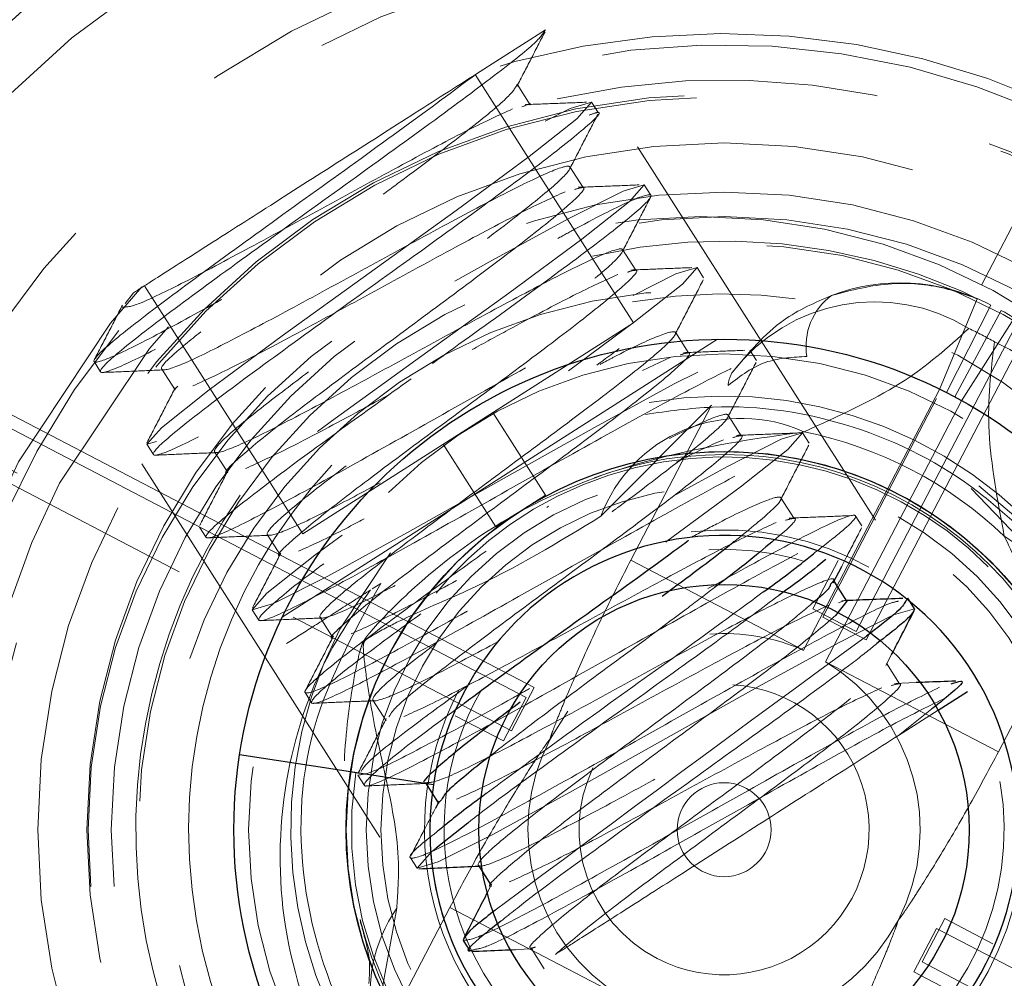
# Model space of a CAD drawing. Header units: millimetres. Extents: x 656 to 900, y 308 to 700.
# Tile 37 of 45: x 679.74 to 681.75, y 675 to 676.95. Entities that reach past the tile are written whole.
import ezdxf

# ---------------------------------------------------------------- set-up
doc = ezdxf.new("R2010")
doc.units = ezdxf.units.MM
doc.linetypes.add('HIDDEN', pattern=[1.905, 1.27, -0.635])
doc.styles.add('SLDTEXTSTYLE0', font='TXT', dxfattribs={"width": 0.75})
doc.dimstyles.new('SLDDIMSTYLE0', dxfattribs={"dimtxt": 3.5, "dimasz": 3.556, "dimexe": 0, "dimexo": 0.0625, "dimgap": 0.875, "dimtad": 1, "dimdec": 0, "dimlfac": 5, "dimrnd": 1e-09, "dimzin": 12, "dimdsep": 46, "dimtxsty": 'SLDTEXTSTYLE0', "dimblk1": 'CLOSED', "dimblk2": 'CLOSED', "dimsah": 1, "dimcen": 0.09, "dimadec": 0, "dimazin": 3, "dimtfac": 1, "dimtdec": 0, "dimtofl": 0, "dimtmove": 0, "dimatfit": 3, "dimldrblk": 'CLOSED', "dimfxl": 0, "dimfrac": 2, "dimtolj": 1, "dimtzin": 12, "dimarcsym": 0})

# ---------------------------------------------------------------- blocks, each defined once
blk = doc.blocks.new('_Closed')
at = {"color": 0, "linetype": 'ByBlock', "lineweight": -2}
for p, q in [((-1, 0.166667), (0, 0)), ((-1, 0.166667), (-1, -0.166667)), ((0, 0), (-1, -0.166667)), ((0, 0), (-1, 0))]:
    blk.add_line(p, q, dxfattribs=at)
blk = doc.blocks.new('_D_1')
at = {"color": 7, "linetype": 'Continuous', "lineweight": 0}
for p, q in [((682.1313, 700.298), (734.8174, 700.298)), ((733.8174, 700.298), (733.8174, 650.298)), ((682.1313, 650.298), (734.8174, 650.298))]:
    blk.add_line(p, q, dxfattribs=at)
at = {"color": 7, "linetype": 'Continuous', "lineweight": 18, "xscale": 3.556, "yscale": 3.556}
for p, rotation in [((733.8174, 700.298, -82.9609), 90.0000000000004), ((733.8174, 650.298, -82.9609), 270.0000000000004)]:
    blk.add_blockref('_Closed', p, dxfattribs=dict(at, rotation=rotation))
at = {"color": 7, "linetype": 'Continuous', "lineweight": 18, "char_height": 3.5, "attachment_point": 1, "rotation": 90, "style": 'SLDTEXTSTYLE0'}
for s, insert in [('250', (729.2521, 675.838)), ('%%c', (729.3056, 670.5595))]:
    blk.add_mtext(s, dxfattribs=dict(at, insert=insert))

msp = doc.modelspace()

# ---------------------------------------------------------------- linework, layer by layer
at = {"color": 7, "linetype": 'HIDDEN', "lineweight": 18}
for p, q in [((682.4924, 677.8661), (681.3799, 675.7316)), ((681.4686, 675.6854), (682.5811, 677.8199)), ((682.2914, 677.5359), (681.3596, 675.748)), ((681.4483, 675.7018), (682.3801, 677.4897)), ((680.6733, 676.8389), (680.814, 676.9287)), ((680.9935, 676.3315), (680.6707, 676.8373)), ((680.7833, 676.7757), (680.7564, 676.8178)), ((680.9216, 676.7602), (680.9082, 676.7812)), ((680.7912, 675.588), (678.6567, 676.7005)), ((681.4876, 675.929), (681.002, 676.69)), ((680.8909, 676.6071), (680.864, 676.6492)), ((678.6105, 676.6119), (680.745, 675.4994)), ((681.0292, 676.5916), (681.0158, 676.6126)), ((680.7748, 675.5677), (678.9869, 676.4996)), ((680.9985, 676.4385), (680.9716, 676.4806)), ((681.1368, 676.423), (681.1234, 676.444)), ((678.9407, 676.4109), (680.7286, 675.479)), ((679.9739, 676.3926), (679.957, 676.3708)), ((680.3191, 675.9011), (679.9964, 676.4069)), ((681.618, 676.1957), (681.6947, 676.3805)), ((681.6321, 676.1893), (681.7228, 676.3675)), ((681.7435, 676.3567), (681.6494, 676.1803)), ((681.7228, 676.3675), (681.7167, 676.3706)), ((681.7495, 676.3535), (681.7435, 676.3567)), ((681.6627, 676.1724), (681.7702, 676.3411)), ((680.3191, 675.9011), (680.9935, 676.3315)), ((681.1061, 676.2699), (681.0792, 676.312)), ((681.1654, 676.2979), (680.2772, 675.7312)), ((681.2444, 676.2544), (681.231, 676.2754)), ((679.8934, 676.2522), (679.9069, 676.2312)), ((681.0124, 676.2343), (681.0697, 676.2615)), ((680.0318, 676.2367), (680.0586, 676.1946)), ((681.3407, 675.6637), (681.618, 676.1957)), ((681.6627, 676.1724), (681.3854, 675.6404)), ((681.6494, 676.1803), (681.6627, 676.1724)), ((680.9273, 675.9371), (681.1529, 676.1634)), ((681.1529, 676.1634), (680.9882, 675.8474)), ((680.8145, 675.98), (680.7069, 676.1486)), ((681.2137, 676.1013), (681.1868, 676.1434)), ((681.352, 676.0858), (681.3386, 676.1069)), ((680.001, 676.0837), (680.0145, 676.0626)), ((680.6058, 676.0841), (680.7133, 675.9155)), ((680.1393, 676.0681), (680.1662, 676.026)), ((679.9908, 676.0438), (680.4764, 675.2829)), ((681.905, 675.7616), (681.6826, 675.9935)), ((680.7133, 675.9155), (680.8145, 675.98)), ((681.3213, 675.9327), (681.2944, 675.9748)), ((681.4596, 675.9172), (681.4462, 675.9383)), ((680.1086, 675.9151), (680.122, 675.894)), ((680.2469, 675.8995), (680.2738, 675.8574)), ((680.4984, 675.8627), (680.3946, 675.7066)), ((681.3407, 675.6637), (680.9882, 675.8474)), ((680.4609, 675.7891), (680.4782, 675.8001)), ((681.4029, 675.8048), (681.402, 675.8062)), ((681.738, 675.4566), (681.9026, 675.7726)), ((681.4283, 675.765), (681.4188, 675.7647)), ((681.5537, 675.7697), (681.5483, 675.7635)), ((681.5583, 675.7626), (681.5537, 675.7697)), ((680.2162, 675.7465), (680.2296, 675.7254)), ((680.3545, 675.7309), (680.3814, 675.6888)), ((681.3596, 675.748), (681.4483, 675.7018)), ((681.3799, 675.7316), (681.4686, 675.6854)), ((681.5088, 675.6328), (681.5203, 675.6551)), ((681.3854, 675.6404), (681.738, 675.4566)), ((681.5365, 675.5955), (681.5096, 675.6377)), ((681.5703, 675.5978), (681.5264, 675.5961)), ((680.3238, 675.5779), (680.3372, 675.5568)), ((680.745, 675.4994), (680.7912, 675.588)), ((680.4621, 675.5623), (680.489, 675.5202)), ((680.7286, 675.479), (680.7748, 675.5677)), ((680.8238, 675.4829), (680.8599, 675.5398)), ((681.6023, 675.5441), (681.5341, 675.4902)), ((681.5341, 675.4902), (681.6151, 675.5419)), ((680.4166, 675.4159), (680.1903, 675.4509)), ((680.4166, 675.4159), (680.4275, 675.4142)), ((680.4166, 675.4159), (680.5856, 675.3898)), ((680.4314, 675.4093), (680.4448, 675.3882)), ((680.5957, 675.3531), (680.5966, 675.3516)), ((680.539, 675.2407), (680.5524, 675.2196)), ((680.6782, 675.2237), (680.6812, 675.2238)), ((680.7047, 675.1873), (680.6961, 675.1706)), ((680.7032, 675.1845), (680.7042, 675.183)), ((680.6192, 675.1394), (680.4545, 674.8234)), ((680.4545, 674.8234), (680.5108, 675.138)), ((680.6192, 675.1394), (680.9717, 674.9557)), ((681.6285, 675.117), (681.5823, 675.0283)), ((683.4164, 674.1852), (681.6285, 675.117)), ((681.6121, 675.0967), (681.5659, 675.008)), ((683.7466, 673.9842), (681.6121, 675.0967)), ((680.7532, 675.0537), (680.7888, 675.0552)), ((680.7849, 675.0565), (680.8118, 675.0144)), ((681.5823, 675.0283), (683.3702, 674.0965)), ((681.5659, 675.008), (683.7004, 673.8955))]:
    msp.add_line(p, q, dxfattribs=at)
at = {"color": 7, "linetype": 'Continuous', "lineweight": 25}
for p, q in [((681.4012, 675.8014), (681.4185, 675.8349)), ((681.4289, 675.7641), (681.4029, 675.8048)), ((681.4288, 675.7641), (681.406, 675.7347)), ((681.5672, 675.7486), (681.5583, 675.7626)), ((681.6151, 675.5419), (681.6748, 675.58)), ((680.4166, 675.4159), (680.1903, 675.4509)), ((680.5697, 675.3937), (680.5957, 675.3531)), ((680.5971, 675.3559), (680.5898, 675.3418)), ((680.6556, 675.3115), (680.5911, 675.2604)), ((680.6773, 675.2251), (680.7032, 675.1845)), ((680.6466, 675.0721), (680.66, 675.051))]:
    msp.add_line(p, q, dxfattribs=at)
at = {"color": 8, "linetype": 'Continuous', "lineweight": 25}
msp.add_line((680.5856, 675.3898), (680.4166, 675.4159), dxfattribs=at)
at = {"color": 7, "linetype": 'HIDDEN', "lineweight": 18, "flags": 128}
for points in [[(680.8134, 676.7424), (680.8649, 676.7684), (680.9082, 676.7812), (680.8783, 676.7474), (680.7809, 676.6703), (680.7809, 676.6703), (680.6318, 676.5603), (680.4546, 676.4324), (680.2774, 676.3046), (680.1283, 676.1945), (680.0309, 676.1175), (680.001, 676.0837), (680.0443, 676.0965), (680.1552, 676.1524), (680.3178, 676.2413), (680.3688, 676.2699)], [(680.6297, 676.4161), (680.699, 676.455), (680.8616, 676.5439), (680.9725, 676.5998), (681.0158, 676.6126), (680.9859, 676.5788), (680.8885, 676.5018), (680.8885, 676.5018), (680.7393, 676.3917), (680.5622, 676.2638), (680.385, 676.136), (680.2359, 676.0259), (680.1384, 675.9489), (680.1086, 675.9151), (680.1519, 675.9279), (680.2628, 675.9838), (680.3133, 676.0114)], [(680.9929, 676.3872), (681.0801, 676.4312), (681.1234, 676.444), (681.0935, 676.4102), (680.9961, 676.3332), (680.9961, 676.3332), (680.861, 676.2335)], [(679.991, 676.4044), (679.9267, 676.331), (679.7392, 676.0482)], [(680.0452, 676.3234), (680.0068, 676.2792), (679.8233, 676.0044)], [(680.3994, 675.8986), (680.3435, 675.8574), (680.246, 675.7803), (680.2162, 675.7465), (680.2595, 675.7593), (680.3704, 675.8152), (680.533, 675.9042), (680.7236, 676.011), (680.9142, 676.1178), (681.0768, 676.2067), (681.1877, 676.2626), (681.231, 676.2754), (681.2011, 676.2416), (681.1037, 676.1646), (681.1037, 676.1646), (680.9545, 676.0545), (680.817, 675.9552)], [(681.0182, 676.1447), (681.0182, 676.1447)], [(681.0182, 676.1447), (681.0182, 676.1447)], [(681.0182, 676.1447), (681.0182, 676.1447)], [(681.0182, 676.1447), (681.0182, 676.1447)], [(681.0182, 676.1447), (681.0182, 676.1447)], [(681.0182, 676.1447), (681.0182, 676.1447)], [(681.0182, 676.1447), (681.0182, 676.1447)], [(681.0182, 676.1447), (681.0182, 676.1447)], [(681.0182, 676.1447), (681.0182, 676.1447)], [(681.0744, 675.978), (681.1844, 676.0381), (681.2953, 676.0941), (681.3386, 676.1069), (681.3087, 676.073), (681.2113, 675.996), (681.2113, 675.996), (681.0621, 675.886), (681.0595, 675.8841)], [(681.6979, 675.9993), (681.7835, 675.9269), (681.8125, 675.8976)], [(680.4782, 675.8001), (680.4782, 675.8001)], [(680.4782, 675.8001), (680.4782, 675.8001)], [(680.4782, 675.8001), (680.4782, 675.8001)], [(680.4782, 675.8001), (680.4782, 675.8001)], [(680.4782, 675.8001), (680.4782, 675.8001)], [(680.4782, 675.8001), (680.4782, 675.8001)], [(680.4782, 675.8001), (680.4782, 675.8001)], [(680.4782, 675.8001), (680.4782, 675.8001)], [(680.4782, 675.8001), (680.4782, 675.8001)], [(680.5911, 675.2604), (680.5823, 675.2535), (680.5524, 675.2196), (680.5957, 675.2324), (680.7066, 675.2884), (680.8692, 675.3773), (681.0598, 675.4841), (681.2504, 675.5909), (681.413, 675.6799), (681.5239, 675.7358), (681.5672, 675.7486), (681.5672, 675.7486)]]:
    msp.add_lwpolyline(points, dxfattribs=at)
at = {"color": 7, "linetype": 'Continuous', "lineweight": 25}
for centre, radius in [((681.1313, 675.298), 25), ((681.1786, 675.298), 5.5), ((681.1786, 675.298), 5.2), ((681.1786, 675.298), 1), ((681.1786, 675.298), 0.771), ((681.1786, 675.298), 0.5)]:
    msp.add_circle(centre, radius, dxfattribs=at)
at = {"color": 7, "linetype": 'HIDDEN', "lineweight": 18}
for centre, radius in [((681.1313, 675.298), 24.6), ((681.1313, 675.298), 10.5), ((681.1313, 675.298), 9.5084), ((681.1786, 675.298), 6.5782), ((681.1786, 675.298), 6.5), ((681.1786, 675.298), 6.4782), ((681.1786, 675.298), 6.4016), ((681.1786, 675.298), 4), ((681.1786, 675.298), 3.9), ((681.1786, 675.298), 3.7115), ((681.1786, 675.298), 3.6131), ((681.1786, 675.298), 3.4), ((681.1313, 675.298), 2.8), ((681.1313, 675.298), 2.7552), ((681.1786, 675.298), 2.7011), ((681.1786, 675.298), 2.7), ((681.1786, 675.298), 2.2441), ((681.1786, 675.298), 2.2006), ((681.1786, 675.298), 2.0919), ((681.1786, 675.298), 1.8516), ((681.1786, 675.298), 1.7984), ((681.1786, 675.298), 1.5), ((681.1786, 675.298), 1.4946), ((681.1786, 675.298), 1.4), ((681.1786, 675.298), 1.3), ((681.1313, 675.298), 1.25), ((681.1786, 675.298), 1.25), ((681.1786, 675.298), 1.25), ((681.1786, 675.298), 1.1946), ((681.1313, 675.298), 1.1), ((681.1786, 675.298), 0.97), ((681.1786, 675.298), 0.771), ((681.1786, 675.298), 0.771), ((681.1786, 675.298), 0.771), ((681.1786, 675.298), 0.73), ((681.1786, 675.298), 0.7), ((681.1786, 675.298), 0.0958)]:
    msp.add_circle(centre, radius, dxfattribs=at)
for centre, radius, start, end in [((681.1786, 675.298), 1.6231, 152.4718, 110.3864), ((681.1786, 675.298), 1.6, 140.5065, 112.7222), ((681.1786, 675.298), 1.5283, 152.4718, 102.8828), ((681.1786, 675.298), 1.2, 242.4718, 102.9256), ((681.5382, 676.0146), 0.3982, 63.3734, 110.6383), ((681.1786, 675.298), 1.0922, 242.4718, 99.8446), ((681.4862, 676.0076), 0.3665, 58.4696, 142.4537), ((681.4741, 676.284), 0.1284, 126.4294, 189.5021), ((681.56, 676.0033), 0.3982, 14.3053, 61.5702), ((681.1786, 675.298), 1.1374, 60.9808, 63.9628), ((681.584, 675.9566), 0.3665, 342.4899, 66.474), ((681.2442, 676.2005), 0.0574, 147.9963, 176.8269), ((681.1786, 675.298), 0.884, 27.8705, 99.9613), ((681.2149, 675.8295), 0.3071, 65.6419, 159.4902), ((681.1786, 675.298), 0.8274, 46.3046, 78.639), ((681.1786, 675.298), 0.76, 261.2058, 171.2058), ((681.1786, 675.298), 0.7712, 242.4718, 96.9242), ((681.1786, 675.298), 0.7648, 15.1124, 110.8418), ((681.1786, 675.298), 1.0922, 137.1232, 242.4718), ((681.1786, 675.298), 1.2, 145.3607, 242.4718), ((681.1786, 675.298), 0.6112, 242.4718, 96.3381), ((681.5934, 675.6322), 0.3071, 325.4533, 59.3017), ((681.1786, 675.298), 0.5712, 242.4718, 93.1085), ((681.1786, 675.298), 0.8726, 242.4718, 31.3957), ((681.1786, 675.298), 0.7712, 144.525, 193.9354), ((681.1786, 675.298), 0.884, 152.4718, 19.6652), ((734.7464, 602.6627), 90.3982, 126.11176, 126.708091), ((681.1786, 675.298), 0.4, 66.0843, 94.1819), ((681.1786, 675.298), 0.4, 332.4718, 58.8592), ((681.1786, 675.298), 0.2958, 242.4718, 86.5163), ((681.1786, 675.298), 0.6112, 152.3643, 242.4718), ((681.1786, 675.298), 0.5712, 150.2342, 242.4718), ((681.1786, 675.298), 0.4, 152.4718, 238.8592), ((681.1786, 675.298), 0.76, 171.2058, 261.2058), ((681.1786, 675.298), 0.2958, 154.8348, 242.4718), ((681.1786, 675.298), 0.6, 171.2058, 261.2058), ((680.7637, 674.9638), 0.3071, 145.4533, 239.3017), ((681.1786, 675.298), 0.7648, 193.862, 242.4718), ((681.1786, 675.298), 0.4, 246.0843, 332.4718), ((681.1786, 675.298), 0.7712, 197.9454, 242.4718)]:
    msp.add_arc(centre, radius, start, end, dxfattribs=at)
at = {"color": 7, "linetype": 'Continuous', "lineweight": 25}
for centre, radius, start, end in [((681.1786, 675.298), 0.6, 261.2058, 171.2058), ((680.143, 677.3581), 1.9303, 305.2947, 309.1139), ((681.1786, 675.298), 0.6, 171.2058, 261.2058)]:
    msp.add_arc(centre, radius, start, end, dxfattribs=at)
at = {"color": 7, "linetype": 'HIDDEN', "lineweight": 18}
for points, knots in [([(681.9022, 672.8007), (681.7216, 672.7603), (681.361, 672.6796), (680.744, 672.7093), (680.0941, 672.8967), (679.4715, 673.2918), (678.983, 673.8423), (678.6658, 674.5071), (678.545, 675.2336), (678.6301, 675.9648), (678.9144, 676.6447), (679.3753, 677.2184), (679.978, 677.6429), (680.6735, 677.8835), (681.4092, 677.9219), (682.1286, 677.7571), (682.7627, 677.3924), (683.1926, 677.0049), (683.3386, 676.7186), (683.3738, 676.6496)], [0, 0, 0, 0, 0.048032, 0.095889, 0.159205, 0.222183, 0.2854, 0.348484, 0.411567, 0.474784, 0.537762, 0.601078, 0.663989, 0.72736, 0.790242, 0.853624, 0.916516, 0.979865, 1, 1, 1, 1]), ([(680.7238, 673.0687), (680.4762, 673.1341), (679.9813, 673.2648), (679.3679, 673.7585), (678.9371, 674.4162), (678.7443, 675.1932), (678.8044, 675.8648), (678.9835, 676.3705), (679.2461, 676.8459), (679.6274, 677.2501), (680.0908, 677.5419), (680.474, 677.7037), (680.8809, 677.7984), (681.3007, 677.8254), (681.7198, 677.7811), (682.1284, 677.6684), (682.5133, 677.4871), (682.8663, 677.2441), (683.1725, 676.9432), (683.4708, 676.5445), (683.5996, 676.2161), (683.6758, 676.0216)], [0, 0, 0, 0, 0.07364, 0.147237, 0.222442, 0.298513, 0.375209, 0.414413, 0.453622, 0.53232, 0.572195, 0.612072, 0.6525, 0.692931, 0.733617, 0.774303, 0.815435, 0.85657, 0.898111, 0.939654, 1, 1, 1, 1]), ([(680.7238, 673.0687), (680.5599, 673.1135), (680.1912, 673.2143), (679.685, 673.5442), (679.2571, 674.0236), (678.9797, 674.606), (678.874, 675.2416), (678.9484, 675.8815), (679.1972, 676.4765), (679.6005, 676.9785), (680.128, 677.35), (680.7365, 677.5605), (681.3809, 677.5944), (682.0081, 677.4489), (682.5717, 677.1347), (683.0252, 676.6779), (683.3359, 676.1118), (683.4742, 675.4847), (683.4465, 674.8471), (683.2855, 674.4638), (683.207, 674.277)], [0, 0, 0, 0, 0.0449658, 0.1011857, 0.1576187, 0.2139327, 0.2702469, 0.3266797, 0.3828997, 0.4394214, 0.4955812, 0.5521524, 0.6082864, 0.6648676, 0.7210101, 0.7775616, 0.8337471, 0.8902295, 0.9464921, 1, 1, 1, 1]), ([(680.814, 676.9287), (680.8091, 676.9206), (680.7991, 676.9044), (680.6947, 676.8229), (680.5426, 676.7111), (680.3604, 676.5799), (680.1785, 676.449), (680.0253, 676.3364), (679.9252, 676.2577), (679.894, 676.223), (679.9399, 676.2374), (680.0303, 676.2826), (680.1163, 676.3301), (680.1459, 676.3463)], [0, 0, 0, 0, 0.095043, 0.190086, 0.285128, 0.380171, 0.475214, 0.570257, 0.665299, 0.760342, 0.855385, 0.950428, 1, 1, 1, 1]), ([(680.7556, 676.813), (680.7653, 676.8316), (680.7845, 676.8689), (680.8038, 676.9062), (680.8134, 676.9249)], [0, 0, 0, 0, 0.499762, 1, 1, 1, 1]), ([(680.6733, 676.8389), (680.626, 676.8038), (680.5313, 676.7335), (680.3464, 676.6006), (680.1652, 676.4702), (680.0118, 676.3575), (679.9118, 676.2788), (679.8808, 676.2442), (679.9257, 676.258), (680.0321, 676.3117), (680.1396, 676.371), (680.1897, 676.3987)], [0, 0, 0, 0, 0.112689, 0.225379, 0.338068, 0.450757, 0.563446, 0.676136, 0.788825, 0.901514, 1, 1, 1, 1]), ([(680.6733, 676.8389), (680.6302, 676.8114), (680.5441, 676.7564), (680.3874, 676.6565), (680.2343, 676.5587), (680.1035, 676.4753), (680.0137, 676.418), (679.9857, 676.4001), (679.9739, 676.3926)], [0, 0, 0, 0, 0.180993, 0.361929, 0.542771, 0.71431, 0.880636, 1, 1, 1, 1]), ([(680.7564, 676.8178), (680.7528, 676.8106), (680.7457, 676.7961), (680.6618, 676.7278), (680.5674, 676.6558), (680.5012, 676.6068), (680.4833, 676.5935)], [0, 0, 0, 0, 0.296047, 0.592708, 0.889369, 1, 1, 1, 1]), ([(680.7661, 676.7717), (680.7765, 676.776), (680.7869, 676.7803), (680.7833, 676.7757), (680.7833, 676.7756)], [0, 0, 0, 0, 0.997813, 1, 1, 1, 1]), ([(680.8979, 676.7811), (680.8771, 676.7803), (680.8355, 676.7786), (680.794, 676.777), (680.7733, 676.7762)], [0, 0, 0, 0, 0.500072, 1, 1, 1, 1]), ([(680.9037, 676.7549), (680.911, 676.7575), (680.9358, 676.7663), (680.9006, 676.7319), (680.8039, 676.6554), (680.6498, 676.5422), (680.4681, 676.4114), (680.2861, 676.2804), (680.1329, 676.1678), (680.0328, 676.0891), (680.0018, 676.0545), (680.0468, 676.0684), (680.1521, 676.1215), (680.2583, 676.1801), (680.3071, 676.2071)], [0, 0, 0, 0, 0.036731, 0.125499, 0.214268, 0.303036, 0.391805, 0.480573, 0.569341, 0.65811, 0.746878, 0.835647, 0.924415, 1, 1, 1, 1]), ([(680.8632, 676.6444), (680.8729, 676.663), (680.8921, 676.7003), (680.9114, 676.7376), (680.921, 676.7563)], [0, 0, 0, 0, 0.499762, 1, 1, 1, 1]), ([(680.1111, 676.313), (680.0899, 676.2959), (680.0397, 676.2553), (680.0226, 676.2309), (680.0585, 676.2389), (680.1521, 676.2839), (680.2883, 676.356), (680.4479, 676.443), (680.6074, 676.53), (680.7437, 676.6021), (680.837, 676.6468), (680.8741, 676.6557), (680.8505, 676.6258), (680.7706, 676.5599), (680.6517, 676.4697), (680.5588, 676.401), (680.5146, 676.3683)], [0, 0, 0, 0, 0.053288, 0.126624, 0.199961, 0.273297, 0.346633, 0.419969, 0.493306, 0.566642, 0.639978, 0.713314, 0.786651, 0.859987, 0.933323, 1, 1, 1, 1]), ([(680.8737, 676.6031), (680.8808, 676.6053), (680.9027, 676.612), (680.8754, 676.5823), (680.798, 676.5182), (680.6746, 676.4245), (680.5285, 676.3165), (680.3828, 676.2087), (680.2584, 676.1145), (680.1843, 676.0524), (680.1541, 676.0232), (680.1663, 676.026), (680.1663, 676.026)], [0, 0, 0, 0, 0.055753, 0.173768, 0.291784, 0.4098, 0.527815, 0.645831, 0.763847, 0.881862, 0.999878, 1, 1, 1, 1]), ([(680.8392, 676.5032), (680.8514, 676.5099), (680.9191, 676.5471), (680.9952, 676.5847), (681.0424, 676.5999), (681.0108, 676.565), (680.9108, 676.4863), (680.76, 676.3755), (680.6416, 676.2903), (680.5838, 676.2486)], [0, 0, 0, 0, 0.035755, 0.197701, 0.359647, 0.521593, 0.683539, 0.845484, 1, 1, 1, 1]), ([(681.0055, 676.6125), (680.9847, 676.6117), (680.9431, 676.61), (680.9016, 676.6084), (680.8809, 676.6076)], [0, 0, 0, 0, 0.500072, 1, 1, 1, 1]), ([(680.9708, 676.4758), (680.9804, 676.4944), (680.9997, 676.5318), (681.019, 676.569), (681.0286, 676.5877)], [0, 0, 0, 0, 0.499762, 1, 1, 1, 1]), ([(680.331, 676.2314), (680.2988, 676.2071), (680.2244, 676.1509), (680.1535, 676.092), (680.129, 676.0616), (680.1664, 676.0706), (680.2596, 676.1152), (680.3959, 676.1874), (680.5555, 676.2744), (680.715, 676.3614), (680.8513, 676.4335), (680.9446, 676.4782), (680.9817, 676.4871), (680.9581, 676.4572), (680.8782, 676.3914), (680.7554, 676.2982), (680.6093, 676.1901), (680.4632, 676.082), (680.3403, 675.9888), (680.2605, 675.923), (680.2366, 675.893), (680.2745, 675.9023), (680.3582, 675.942), (680.4411, 675.9861), (680.4772, 676.0054)], [0, 0, 0, 0, 0.035394, 0.081829, 0.128264, 0.174699, 0.221134, 0.267569, 0.314004, 0.360438, 0.406873, 0.453308, 0.499743, 0.546178, 0.592613, 0.639048, 0.685482, 0.731917, 0.778352, 0.824787, 0.871222, 0.917657, 0.964092, 1, 1, 1, 1]), ([(680.9813, 676.4345), (680.9884, 676.4367), (681.0103, 676.4434), (680.983, 676.4137), (680.9056, 676.3496), (680.7821, 676.2559), (680.6361, 676.1479), (680.4904, 676.0401), (680.366, 675.9459), (680.2919, 675.8838), (680.2617, 675.8546), (680.2738, 675.8574), (680.2739, 675.8574)], [0, 0, 0, 0, 0.055753, 0.173768, 0.291784, 0.4098, 0.527815, 0.645831, 0.763847, 0.881862, 0.999878, 1, 1, 1, 1]), ([(681.1131, 676.4439), (681.0923, 676.4431), (681.0507, 676.4415), (681.0092, 676.4398), (680.9885, 676.439)], [0, 0, 0, 0, 0.500072, 1, 1, 1, 1]), ([(680.54, 676.2171), (680.4917, 676.1823), (680.3829, 676.104), (680.2406, 675.9993), (680.1403, 675.9205), (680.1095, 675.886), (680.1538, 675.8994), (680.2674, 675.9571), (680.434, 676.0486), (680.6294, 676.1585), (680.8248, 676.2683), (680.9915, 676.3599), (681.105, 676.4175), (681.1496, 676.4311), (681.1175, 676.3958), (681.0348, 676.3302), (680.9508, 676.2686), (680.919, 676.2453)], [0, 0, 0, 0, 0.055458, 0.124875, 0.194292, 0.263708, 0.333125, 0.402542, 0.471958, 0.541375, 0.610792, 0.680208, 0.749625, 0.819042, 0.888459, 0.957875, 1, 1, 1, 1]), ([(680.6645, 676.2768), (680.6894, 676.2904), (680.7668, 676.3325), (680.8804, 676.3928), (680.9349, 676.4177), (680.9621, 676.4301)], [0, 0, 0, 0, 0.191017, 0.595508, 1, 1, 1, 1]), ([(681.0784, 676.3072), (681.088, 676.3258), (681.1073, 676.3632), (681.1266, 676.4004), (681.1362, 676.4191)], [0, 0, 0, 0, 0.499762, 1, 1, 1, 1]), ([(681.6947, 676.3805), (681.6725, 676.3883), (681.6164, 676.4081), (681.5126, 676.4172), (681.4384, 676.3978), (681.3979, 676.3873)], [0, 0, 0, 0, 0.230431, 0.580076, 1, 1, 1, 1]), ([(681.3979, 676.3873), (681.364, 676.3726), (681.2859, 676.3386), (681.2282, 676.2699), (681.1955, 676.2309)], [0, 0, 0, 0, 0.433169, 1, 1, 1, 1]), ([(679.9515, 676.3674), (679.9419, 676.3488), (679.9227, 676.3115), (679.9034, 676.2742), (679.8938, 676.2556)], [0, 0, 0, 0, 0.499776, 1, 1, 1, 1]), ([(680.9258, 676.2467), (680.9346, 676.2514), (680.9887, 676.28), (681.0503, 676.3084), (681.0899, 676.3188), (681.0655, 676.2885), (680.9858, 676.2228), (680.863, 676.1296), (680.7169, 676.0215), (680.5707, 675.9134), (680.4479, 675.8202), (680.3681, 675.7544), (680.3444, 675.7245), (680.3815, 675.7333), (680.4748, 675.7781), (680.6111, 675.8502), (680.7707, 675.9372), (680.9302, 676.0242), (681.0665, 676.0963), (681.1598, 676.1411), (681.1969, 676.1499), (681.1735, 676.1201), (681.0925, 676.0536), (681.0089, 675.9898), (680.9557, 675.9503), (680.9501, 675.9462)], [0, 0, 0, 0, 0.009162, 0.056084, 0.103007, 0.14993, 0.196853, 0.243776, 0.290699, 0.337622, 0.384544, 0.431467, 0.47839, 0.525313, 0.572236, 0.619159, 0.666082, 0.713004, 0.759927, 0.80685, 0.853773, 0.900696, 0.947619, 0.994542, 1, 1, 1, 1]), ([(681.6778, 676.32), (681.6354, 676.2815), (681.5496, 676.2035), (681.4114, 676.1409), (681.3416, 676.1092)], [0, 0, 0, 0, 0.4942335, 1, 1, 1, 1]), ([(681.7501, 675.8962), (681.7364, 675.9699), (681.7084, 676.1192), (681.7229, 676.2343), (681.7303, 676.2926)], [0, 0, 0, 0, 0.492821, 1, 1, 1, 1]), ([(681.2207, 676.2753), (681.1999, 676.2745), (681.1583, 676.2729), (681.1168, 676.2713), (681.096, 676.2705)], [0, 0, 0, 0, 0.5000723, 1, 1, 1, 1]), ([(680.3619, 675.8399), (680.3602, 675.8387), (680.3086, 675.8007), (680.2512, 675.754), (680.2163, 675.7169), (680.2616, 675.731), (680.3749, 675.7884), (680.5417, 675.88), (680.737, 675.9899), (680.9324, 676.0997), (681.0991, 676.1913), (681.2127, 676.249), (681.2569, 676.2623), (681.2263, 676.228), (681.1252, 676.1486), (681.0102, 676.0638), (680.932, 676.0075), (680.9137, 675.9943)], [0, 0, 0, 0, 0.002477, 0.077444, 0.15241, 0.227377, 0.302343, 0.37731, 0.452277, 0.527243, 0.60221, 0.677176, 0.752143, 0.82711, 0.902076, 0.977043, 1, 1, 1, 1]), ([(681.0889, 676.2659), (681.096, 676.2681), (681.1179, 676.2748), (681.0905, 676.2451), (681.0132, 676.181), (680.8897, 676.0873), (680.7437, 675.9793), (680.598, 675.8715), (680.4736, 675.7773), (680.3995, 675.7152), (680.3693, 675.686), (680.3814, 675.6888), (680.3815, 675.6888)], [0, 0, 0, 0, 0.055753, 0.173768, 0.291784, 0.4098, 0.527815, 0.645831, 0.763847, 0.881862, 0.999878, 1, 1, 1, 1]), ([(681.3475, 676.2628), (681.3197, 676.2612), (681.2558, 676.2575), (681.2118, 676.2231), (681.1869, 676.2037)], [0, 0, 0, 0, 0.434059, 1, 1, 1, 1]), ([(679.9103, 676.2301), (679.9312, 676.231), (679.973, 676.2327), (680.0147, 676.2345), (680.0356, 676.2354)], [0, 0, 0, 0, 0.500101, 1, 1, 1, 1]), ([(681.186, 676.1386), (681.1956, 676.1572), (681.2149, 676.1946), (681.2342, 676.2319), (681.2438, 676.2505)], [0, 0, 0, 0, 0.499762, 1, 1, 1, 1]), ([(680.0591, 676.1988), (680.0495, 676.1802), (680.0303, 676.1429), (680.011, 676.1056), (680.0013, 676.087)], [0, 0, 0, 0, 0.4997758, 1, 1, 1, 1]), ([(680.0645, 676.2022), (680.06, 676.198), (680.0555, 676.1939), (680.0587, 676.1946), (680.0587, 676.1946)], [0, 0, 0, 0, 0.996005, 1, 1, 1, 1]), ([(680.2026, 676.0344), (680.2298, 676.0468), (680.2844, 676.0717), (680.3967, 676.1313), (680.4728, 676.1727), (680.4964, 676.1855)], [0, 0, 0, 0, 0.408574, 0.817147, 1, 1, 1, 1]), ([(681.7746, 675.9204), (681.7496, 675.9427), (681.6526, 676.0291), (681.4463, 676.1333), (681.205, 676.1708), (681.0637, 676.1511), (681.0182, 676.1447)], [0, 0, 0, 0, 0.122682, 0.477063, 0.831443, 1, 1, 1, 1]), ([(681.3416, 676.1092), (681.249, 676.0961), (681.0618, 676.0696), (680.7714, 675.9686), (680.5793, 675.8265), (680.4828, 675.7303), (680.4557, 675.6994), (680.4495, 675.6917), (680.4445, 675.6848), (680.4414, 675.6786), (680.4384, 675.6708), (680.4329, 675.6519), (680.4172, 675.5774), (680.3881, 675.359), (680.4304, 675.0692), (680.543, 674.8332), (680.5904, 674.7344), (680.607, 674.6998)], [0, 0, 0, 0, 0.146382, 0.296127, 0.436884, 0.484946, 0.491483, 0.494686, 0.498453, 0.502925, 0.503428, 0.509414, 0.529967, 0.612231, 0.823917, 0.938299, 1, 1, 1, 1]), ([(681.1965, 676.0974), (681.2035, 676.0995), (681.2255, 676.1062), (681.1981, 676.0766), (681.1208, 676.0124), (680.9973, 675.9187), (680.8515, 675.8108), (680.7049, 675.7025), (680.5836, 675.6103), (680.5053, 675.5467), (680.498, 675.5334), (680.4949, 675.5278)], [0, 0, 0, 0, 0.0575115, 0.1792503, 0.3009891, 0.4227279, 0.5444667, 0.6662055, 0.7879443, 0.9096832, 1, 1, 1, 1]), ([(681.0822, 676.0475), (681.0836, 676.0482), (681.1294, 676.0724), (681.1537, 676.0828), (681.1773, 676.0929)], [0, 0, 0, 0, 0.0292189, 1, 1, 1, 1]), ([(681.3282, 676.1067), (681.3075, 676.1059), (681.2659, 676.1043), (681.2244, 676.1027), (681.2036, 676.1019)], [0, 0, 0, 0, 0.500072, 1, 1, 1, 1]), ([(680.5599, 675.738), (680.5264, 675.7135), (680.4405, 675.6506), (680.3565, 675.5839), (680.3245, 675.5486), (680.369, 675.5623), (680.4825, 675.6199), (680.6492, 675.7114), (680.8446, 675.8213), (681.04, 675.9312), (681.2067, 676.0227), (681.3202, 676.0803), (681.3647, 676.0939), (681.333, 676.0588), (681.2427, 675.9874), (681.148, 675.9181), (681.106, 675.8873)], [0, 0, 0, 0, 0.047576, 0.122008, 0.19644, 0.270872, 0.345304, 0.419736, 0.494168, 0.5686, 0.643032, 0.717464, 0.791896, 0.866327, 0.940759, 1, 1, 1, 1]), ([(681.2936, 675.97), (681.3032, 675.9887), (681.3225, 676.026), (681.3418, 676.0633), (681.3514, 676.0819)], [0, 0, 0, 0, 0.499762, 1, 1, 1, 1]), ([(680.0179, 676.0615), (680.0388, 676.0624), (680.0805, 676.0642), (680.1223, 676.0659), (680.1432, 676.0668)], [0, 0, 0, 0, 0.5001013, 1, 1, 1, 1]), ([(680.1667, 676.0303), (680.1571, 676.0116), (680.1378, 675.9743), (680.1186, 675.937), (680.1089, 675.9184)], [0, 0, 0, 0, 0.499776, 1, 1, 1, 1]), ([(681.1119, 675.8942), (681.1309, 675.9043), (681.1959, 675.9388), (681.2663, 675.9718), (681.3042, 675.9811), (681.2836, 675.9535), (681.2268, 675.9078), (681.1995, 675.8857)], [0, 0, 0, 0, 0.09527, 0.325675, 0.556079, 0.786483, 1, 1, 1, 1]), ([(680.3102, 675.8658), (680.3353, 675.8768), (680.3685, 675.8915), (680.4294, 675.9238), (680.4443, 675.9318)], [0, 0, 0, 0, 0.755416, 1, 1, 1, 1]), ([(680.5108, 675.138), (680.5127, 675.1653), (680.5187, 675.2545), (680.494, 675.3833), (680.4613, 675.5231), (680.4465, 675.6262), (680.4427, 675.6612), (680.4426, 675.6743), (680.4437, 675.6788), (680.4446, 675.6809), (680.4465, 675.6837), (680.4493, 675.6862), (680.4542, 675.6897), (680.4765, 675.7033), (680.5475, 675.7397), (680.7186, 675.8093), (680.8415, 675.8845), (680.9273, 675.9371)], [0, 0, 0, 0, 0.07559, 0.246559, 0.418242, 0.472596, 0.492707, 0.497908, 0.499273, 0.500342, 0.5014, 0.504366, 0.507243, 0.513499, 0.560803, 0.693284, 1, 1, 1, 1]), ([(681.1456, 675.7894), (681.1972, 675.818), (681.3063, 675.8782), (681.4144, 675.9328), (681.457, 675.9452), (681.4376, 675.9201), (681.3812, 675.8764), (681.3607, 675.8605)], [0, 0, 0, 0, 0.201389, 0.425072, 0.648755, 0.872437, 1, 1, 1, 1]), ([(681.3041, 675.9288), (681.3109, 675.9308), (681.3322, 675.9371), (681.3191, 675.92), (681.2837, 675.891), (681.2757, 675.8845)], [0, 0, 0, 0, 0.267734, 0.834468, 1, 1, 1, 1]), ([(681.4358, 675.9382), (681.415, 675.9373), (681.3735, 675.9357), (681.332, 675.9341), (681.3112, 675.9333)], [0, 0, 0, 0, 0.500072, 1, 1, 1, 1]), ([(680.6484, 675.5554), (680.6218, 675.5359), (680.5431, 675.4782), (680.4644, 675.4155), (680.432, 675.38), (680.4767, 675.3937), (680.5901, 675.4513), (680.7568, 675.5428), (680.9522, 675.6527), (681.1476, 675.7626), (681.3141, 675.854), (681.4285, 675.9121), (681.4699, 675.9238), (681.4533, 675.9011), (681.4022, 675.8613), (681.3864, 675.8491)], [0, 0, 0, 0, 0.042804, 0.126441, 0.210078, 0.293715, 0.377352, 0.460989, 0.544626, 0.628263, 0.711901, 0.795538, 0.879175, 0.962812, 1, 1, 1, 1]), ([(681.4185, 675.8349), (681.4223, 675.8424), (681.4358, 675.8685), (681.4494, 675.8947), (681.459, 675.9133)], [0, 0, 0, 0, 0.286601, 1, 1, 1, 1]), ([(680.1254, 675.8929), (680.1463, 675.8938), (680.1881, 675.8956), (680.2299, 675.8973), (680.2508, 675.8982)], [0, 0, 0, 0, 0.500101, 1, 1, 1, 1]), ([(681.0156, 674.4868), (681.1081, 674.4999), (681.2953, 674.5264), (681.5857, 674.6274), (681.7778, 674.7695), (681.8744, 674.8657), (681.9015, 674.8967), (681.9076, 674.9043), (681.9126, 674.9113), (681.9157, 674.9175), (681.9187, 674.9252), (681.9242, 674.9442), (681.94, 675.0187), (681.969, 675.2371), (681.9267, 675.5268), (681.8142, 675.7628), (681.7668, 675.8616), (681.7501, 675.8962)], [0, 0, 0, 0, 0.146382, 0.296127, 0.436884, 0.484946, 0.491483, 0.494686, 0.498453, 0.502925, 0.503428, 0.509414, 0.529967, 0.612231, 0.823917, 0.938299, 1, 1, 1, 1]), ([(680.2743, 675.8617), (680.2647, 675.843), (680.2454, 675.8057), (680.2262, 675.7684), (680.2165, 675.7498)], [0, 0, 0, 0, 0.499776, 1, 1, 1, 1]), ([(680.6932, 675.8659), (680.6616, 675.8432), (680.5699, 675.7771), (680.4427, 675.6834), (680.3419, 675.6043), (680.3114, 675.57), (680.3552, 675.5831), (680.4704, 675.6418), (680.5816, 675.7025), (680.6503, 675.741), (680.6552, 675.7437)], [0, 0, 0, 0, 0.079538, 0.231013, 0.382489, 0.533964, 0.68544, 0.836915, 0.988391, 1, 1, 1, 1]), ([(680.9882, 675.8474), (680.971, 675.8137), (680.9337, 675.7408), (680.8852, 675.6357), (680.8533, 675.5611), (680.8364, 675.5188), (680.8293, 675.5001), (680.8257, 675.4899), (680.8243, 675.4856), (680.8239, 675.4838), (680.8238, 675.4834), (680.8238, 675.4832), (680.8238, 675.4831), (680.8238, 675.483), (680.8238, 675.483), (680.8238, 675.4829), (680.8238, 675.4829), (680.8238, 675.4829), (680.8238, 675.4829)], [0, 0, 0, 0, 0.191655, 0.414167, 0.629893, 0.73415, 0.836998, 0.887902, 0.943758, 0.971852, 0.981792, 0.981881, 0.989902, 0.989979, 0.995659, 0.995715, 0.997136, 1, 1, 1, 1]), ([(680.5698, 675.3938), (680.5779, 675.394), (680.594, 675.3944), (680.6907, 675.4413), (680.8261, 675.5129), (680.9859, 675.6001), (681.1452, 675.6869), (681.2824, 675.7596), (681.3722, 675.8021), (681.4105, 675.8152), (681.3982, 675.801), (681.3954, 675.7978)], [0, 0, 0, 0, 0.120466, 0.241181, 0.361897, 0.482613, 0.603328, 0.724044, 0.84476, 0.965476, 1, 1, 1, 1]), ([(680.4782, 675.8001), (680.4216, 675.6976), (680.3102, 675.4957), (680.3092, 675.143), (680.4329, 674.8222), (680.6718, 674.5749), (680.9921, 674.4272), (681.2222, 674.4432), (681.3389, 674.4513)], [0, 0, 0, 0, 0.16994, 0.33497, 0.5, 0.66503, 0.83006, 1, 1, 1, 1]), ([(680.4178, 675.6972), (680.4445, 675.7093), (680.4963, 675.7328), (680.5885, 675.7821), (680.6331, 675.8059)], [0, 0, 0, 0, 0.517016, 1, 1, 1, 1]), ([(681.1588, 675.7917), (681.1402, 675.7774), (681.083, 675.7336), (680.9584, 675.6418), (680.8112, 675.533), (680.7352, 675.4746), (680.6972, 675.4454)], [0, 0, 0, 0, 0.138475, 0.42565, 0.712825, 1, 1, 1, 1]), ([(680.4574, 675.7868), (680.4334, 675.7531), (680.3575, 675.6462), (680.2774, 675.4268), (680.2623, 675.1324), (680.3493, 674.8378), (680.5339, 674.5681), (680.7213, 674.4559), (680.8202, 674.3966)], [0, 0, 0, 0, 0.075418, 0.239158, 0.418568, 0.605105, 0.791514, 1, 1, 1, 1]), ([(680.2858, 675.6773), (680.3037, 675.6887), (680.341, 675.7125), (680.3981, 675.749), (680.4376, 675.7742), (680.4574, 675.7868)], [0, 0, 0, 0, 0.316463, 0.658022, 1, 1, 1, 1]), ([(681.2901, 675.7752), (681.2559, 675.7498), (681.1741, 675.6891), (681.0042, 675.5673), (680.8273, 675.4395), (680.7017, 675.3482), (680.6632, 675.3175), (680.6556, 675.3115)], [0, 0, 0, 0, 0.180847, 0.4331, 0.685353, 0.937606, 1, 1, 1, 1]), ([(681.2583, 675.7827), (681.2298, 675.7616), (681.1534, 675.7049), (680.9922, 675.5893), (680.819, 675.4648), (680.7325, 675.4006), (680.6935, 675.3717)], [0, 0, 0, 0, 0.174078, 0.467251, 0.760424, 1, 1, 1, 1]), ([(680.5906, 675.2918), (680.5829, 675.2858), (680.541, 675.253), (680.5298, 675.2348), (680.5698, 675.2456), (680.6845, 675.3039), (680.8509, 675.3953), (681.0462, 675.5051), (681.2423, 675.6154), (681.4062, 675.7052), (681.5115, 675.7598), (681.5283, 675.7628), (681.5342, 675.7639)], [0, 0, 0, 0, 0.02547, 0.139461, 0.253452, 0.367442, 0.481433, 0.595423, 0.709414, 0.823405, 0.937395, 1, 1, 1, 1]), ([(681.3578, 675.7592), (681.341, 675.7449), (681.301, 675.7108), (681.1846, 675.6231), (681.0399, 675.5159), (680.8934, 675.4076), (680.7707, 675.3144), (680.6908, 675.2486), (680.6672, 675.2187), (680.7043, 675.2276), (680.7976, 675.2723), (680.9339, 675.3444), (681.0934, 675.4314), (681.253, 675.5184), (681.3893, 675.5906), (681.4826, 675.6353), (681.5197, 675.6441), (681.496, 675.6142), (681.4162, 675.5484), (681.2934, 675.4552), (681.1472, 675.3471), (681.0013, 675.2392), (680.8775, 675.1453), (680.8014, 675.0819), (680.7732, 675.0528), (680.7905, 675.0577), (680.794, 675.0587)], [0, 0, 0, 0, 0.031581, 0.075103, 0.118624, 0.162146, 0.205667, 0.249189, 0.292711, 0.336232, 0.379754, 0.423276, 0.466797, 0.510319, 0.55384, 0.597362, 0.640884, 0.684405, 0.727927, 0.771448, 0.81497, 0.858492, 0.902013, 0.945535, 0.989056, 1, 1, 1, 1]), ([(681.4117, 675.7602), (681.4221, 675.7645), (681.4325, 675.7688), (681.4289, 675.7641), (681.4288, 675.7641)], [0, 0, 0, 0, 0.997813, 1, 1, 1, 1]), ([(680.233, 675.7243), (680.2539, 675.7252), (680.2957, 675.727), (680.3375, 675.7287), (680.3584, 675.7296)], [0, 0, 0, 0, 0.500101, 1, 1, 1, 1]), ([(681.406, 675.7347), (681.3833, 675.7153), (681.338, 675.6765), (681.212, 675.5812), (681.0666, 675.4736), (680.9207, 675.3657), (680.7964, 675.2715), (680.7223, 675.2094), (680.6921, 675.1802), (680.7042, 675.183), (680.7042, 675.183)], [0, 0, 0, 0, 0.142836, 0.285672, 0.428508, 0.571344, 0.71418, 0.857016, 0.999852, 1, 1, 1, 1]), ([(680.3819, 675.6931), (680.3723, 675.6744), (680.353, 675.6371), (680.3338, 675.5998), (680.3241, 675.5812)], [0, 0, 0, 0, 0.499776, 1, 1, 1, 1]), ([(680.5916, 675.6782), (680.5817, 675.6707), (680.5308, 675.6321), (680.4775, 675.587), (680.4514, 675.5555), (680.4895, 675.565), (680.5803, 675.6083), (680.6731, 675.6577), (680.7188, 675.6821)], [0, 0, 0, 0, 0.046357, 0.238183, 0.43001, 0.621836, 0.813662, 1, 1, 1, 1]), ([(681.49, 675.6773), (681.4747, 675.665), (681.4297, 675.6288), (681.2937, 675.5296), (681.1137, 675.3999), (680.9331, 675.2698), (680.7912, 675.1661), (680.7427, 675.127), (680.7235, 675.1115)], [0, 0, 0, 0, 0.099425, 0.292919, 0.486413, 0.679907, 0.873401, 1, 1, 1, 1]), ([(680.6595, 675.5946), (680.6243, 675.5687), (680.5369, 675.5047), (680.4528, 675.4389), (680.4425, 675.4235), (680.438, 675.4168)], [0, 0, 0, 0, 0.275619, 0.683204, 1, 1, 1, 1]), ([(681.5193, 675.5916), (681.5263, 675.5937), (681.5483, 675.6004), (681.5209, 675.5708), (681.4436, 675.5066), (681.3201, 675.413), (681.174, 675.3049), (681.0287, 675.1973), (680.9027, 675.1021), (680.8573, 675.0633), (680.8347, 675.0439)], [0, 0, 0, 0, 0.063221, 0.197047, 0.330872, 0.464698, 0.598523, 0.732349, 0.866174, 1, 1, 1, 1]), ([(680.4314, 675.4093), (680.4408, 675.4103), (680.4595, 675.4124), (680.5787, 675.4736), (680.6951, 675.5372), (680.7705, 675.5795), (680.7817, 675.5858)], [0, 0, 0, 0, 0.314841, 0.629682, 0.944523, 1, 1, 1, 1]), ([(680.3406, 675.5557), (680.3615, 675.5566), (680.4033, 675.5584), (680.4451, 675.5601), (680.466, 675.561)], [0, 0, 0, 0, 0.500101, 1, 1, 1, 1]), ([(680.6701, 675.054), (680.6778, 675.0551), (680.6956, 675.0578), (680.8068, 675.1151), (680.9716, 675.2054), (681.1677, 675.3157), (681.3619, 675.4248), (681.5326, 675.5189), (681.5985, 675.5511), (681.6315, 675.5672)], [0, 0, 0, 0, 0.113432, 0.261193, 0.408954, 0.556716, 0.704477, 0.852239, 1, 1, 1, 1]), ([(680.4895, 675.5245), (680.4799, 675.5058), (680.4606, 675.4685), (680.4414, 675.4313), (680.4317, 675.4126)], [0, 0, 0, 0, 0.499776, 1, 1, 1, 1]), ([(681.5341, 675.4902), (681.491, 675.4627), (681.4048, 675.4077), (681.2482, 675.3078), (681.095, 675.21), (680.9642, 675.1265), (680.8744, 675.0692), (680.8464, 675.0513), (680.8347, 675.0439)], [0, 0, 0, 0, 0.180993, 0.361929, 0.542771, 0.71431, 0.880636, 1, 1, 1, 1]), ([(680.8238, 675.4829), (680.8238, 675.4829), (680.8238, 675.4829), (680.8238, 675.4829), (680.8238, 675.4829), (680.8237, 675.4828), (680.8236, 675.4828), (680.8236, 675.4827), (680.8234, 675.4826), (680.8231, 675.4823), (680.8219, 675.481), (680.8192, 675.4774), (680.8128, 675.4686), (680.8016, 675.4521), (680.7766, 675.4139), (680.7337, 675.3451), (680.6754, 675.2451), (680.6369, 675.1728), (680.6192, 675.1394)], [0, 0, 0, 0, 0.002864, 0.004285, 0.004341, 0.010021, 0.010098, 0.018119, 0.018208, 0.028148, 0.056242, 0.112098, 0.163002, 0.26585, 0.370107, 0.585833, 0.808345, 1, 1, 1, 1]), ([(681.8463, 675.4581), (681.8444, 675.4307), (681.8384, 675.3415), (681.8632, 675.2128), (681.8958, 675.073), (681.9107, 674.9699), (681.9144, 674.9349), (681.9146, 674.9217), (681.9135, 674.9173), (681.9125, 674.9151), (681.9107, 674.9124), (681.9078, 674.9098), (681.903, 674.9064), (681.8806, 674.8927), (681.8096, 674.8563), (681.6385, 674.7867), (681.5156, 674.7115), (681.4298, 674.659)], [0, 0, 0, 0, 0.07559, 0.246559, 0.418242, 0.472596, 0.492707, 0.497908, 0.499273, 0.500342, 0.5014, 0.504366, 0.507243, 0.513499, 0.560803, 0.693284, 1, 1, 1, 1]), ([(681.5333, 675.1131), (681.5333, 675.1131), (681.5333, 675.1132), (681.5333, 675.1132), (681.5334, 675.1132), (681.5334, 675.1132), (681.5335, 675.1133), (681.5335, 675.1133), (681.5337, 675.1134), (681.534, 675.1137), (681.5352, 675.1151), (681.538, 675.1186), (681.5443, 675.1275), (681.5555, 675.144), (681.5805, 675.1821), (681.6234, 675.2509), (681.6817, 675.3509), (681.7202, 675.4232), (681.738, 675.4566)], [0, 0, 0, 0, 0.002864, 0.004285, 0.004341, 0.010021, 0.010098, 0.018119, 0.018208, 0.028148, 0.056242, 0.112098, 0.163002, 0.26585, 0.370107, 0.585833, 0.808345, 1, 1, 1, 1]), ([(680.4482, 675.3871), (680.4691, 675.388), (680.5109, 675.3898), (680.5527, 675.3915), (680.5736, 675.3924)], [0, 0, 0, 0, 0.500101, 1, 1, 1, 1]), ([(680.6025, 675.3592), (680.598, 675.3551), (680.5935, 675.3509), (680.5966, 675.3516), (680.5966, 675.3516)], [0, 0, 0, 0, 0.996005, 1, 1, 1, 1]), ([(680.5898, 675.3418), (680.5826, 675.3279), (680.5658, 675.2953), (680.5489, 675.2627), (680.5393, 675.244)], [0, 0, 0, 0, 0.428003, 1, 1, 1, 1]), ([(680.4361, 675.1134), (680.4392, 675.102), (680.4525, 675.0521), (680.4569, 675.0265), (680.4548, 674.9962), (680.454, 674.9845)], [0, 0, 0, 0, 0.154066, 0.672549, 1, 1, 1, 1]), ([(681.3689, 674.7486), (681.3862, 674.7824), (681.4234, 674.8552), (681.4719, 674.9604), (681.5038, 675.0349), (681.5208, 675.0773), (681.5278, 675.0959), (681.5315, 675.1062), (681.5328, 675.1105), (681.5332, 675.1122), (681.5333, 675.1127), (681.5333, 675.1128), (681.5333, 675.1129), (681.5333, 675.113), (681.5333, 675.1131), (681.5333, 675.1131), (681.5333, 675.1131), (681.5333, 675.1131), (681.5333, 675.1131)], [0, 0, 0, 0, 0.191655, 0.414167, 0.629893, 0.73415, 0.836998, 0.887902, 0.943758, 0.971852, 0.981792, 0.981881, 0.989902, 0.989979, 0.995659, 0.995715, 0.997136, 1, 1, 1, 1])]:
    msp.add_open_spline(points, degree=3, knots=knots, dxfattribs=at)
for points in [[(679.951, 676.3632), (679.9591, 676.3634), (679.9753, 676.3638), (680.0721, 676.4108), (680.2074, 676.4823), (680.3674, 676.5696), (680.5261, 676.656), (680.6655, 676.7302), (680.7198, 676.7549), (680.747, 676.7673)], [(680.095, 676.2029), (680.1221, 676.2153), (680.1764, 676.2401), (680.3158, 676.3142), (680.4748, 676.4008), (680.6337, 676.4874), (680.7731, 676.5616), (680.8274, 676.5863), (680.8546, 676.5987)], [(680.5254, 675.5286), (680.5525, 675.541), (680.6068, 675.5657), (680.7462, 675.6399), (680.9051, 675.7265), (681.0641, 675.8131), (681.2035, 675.8872), (681.2578, 675.912), (681.2849, 675.9243)], [(680.633, 675.36), (680.6601, 675.3724), (680.7144, 675.3971), (680.8538, 675.4713), (681.0127, 675.5579), (681.1717, 675.6445), (681.3111, 675.7186), (681.3654, 675.7434), (681.3925, 675.7557)], [(680.6466, 675.0721), (680.656, 675.0732), (680.6749, 675.0754), (680.7928, 675.1358), (680.9583, 675.2265), (681.1542, 675.3368), (681.3485, 675.4459), (681.5191, 675.54), (681.5851, 675.5722), (681.618, 675.5883)], [(680.7405, 675.1914), (680.7677, 675.2038), (680.822, 675.2285), (680.9614, 675.3027), (681.1203, 675.3893), (681.2793, 675.4759), (681.4187, 675.55), (681.473, 675.5748), (681.5001, 675.5872)]]:
    msp.add_open_spline(points, degree=3, dxfattribs=at)
at = {"color": 7, "linetype": 'Continuous', "lineweight": 25}
for points, knots in [([(681.106, 675.8873), (681.096, 675.88), (681.0371, 675.8364), (680.8977, 675.7366), (680.7438, 675.626), (680.672, 675.5728), (680.6484, 675.5554)], [0, 0, 0, 0, 0.075807, 0.447235, 0.818663, 1, 1, 1, 1]), ([(681.1995, 675.8857), (681.1977, 675.8842), (681.1704, 675.8615), (681.1145, 675.8197), (681.0596, 675.779), (681.0523, 675.7736)], [0, 0, 0, 0, 0.059692, 0.874088, 1, 1, 1, 1]), ([(681.2757, 675.8845), (681.2602, 675.8711), (681.2334, 675.8479), (681.181, 675.8084), (681.1588, 675.7917)], [0, 0, 0, 0, 0.577553, 1, 1, 1, 1]), ([(681.3864, 675.8491), (681.3716, 675.8368), (681.3491, 675.8184), (681.305, 675.7861), (681.2901, 675.7752)], [0, 0, 0, 0, 0.662379, 1, 1, 1, 1]), ([(681.3954, 675.7978), (681.3947, 675.7938), (681.3936, 675.7883), (681.3656, 675.7655), (681.3578, 675.7592)], [0, 0, 0, 0, 0.72241, 1, 1, 1, 1]), ([(681.5434, 675.7696), (681.5226, 675.7687), (681.4842, 675.7672), (681.4459, 675.7657), (681.4283, 675.765)], [0, 0, 0, 0, 0.54117, 1, 1, 1, 1]), ([(681.5483, 675.7635), (681.5456, 675.7577), (681.5411, 675.748), (681.49, 675.7086), (681.4692, 675.6925)], [0, 0, 0, 0, 0.592519, 1, 1, 1, 1]), ([(681.5672, 675.7486), (681.5648, 675.7421), (681.5613, 675.7325), (681.5076, 675.6909), (681.49, 675.6773)], [0, 0, 0, 0, 0.672876, 1, 1, 1, 1]), ([(681.5203, 675.6551), (681.5261, 675.6663), (681.5415, 675.6962), (681.5569, 675.7261), (681.5666, 675.7447)], [0, 0, 0, 0, 0.375727, 1, 1, 1, 1]), ([(681.651, 675.601), (681.6302, 675.6001), (681.6033, 675.5991), (681.5765, 675.598), (681.5703, 675.5978)], [0, 0, 0, 0, 0.7725918, 1, 1, 1, 1]), ([(681.6418, 675.5953), (681.6496, 675.598), (681.6746, 675.6068), (681.6572, 675.5871), (681.6126, 675.5522), (681.6023, 675.5441)], [0, 0, 0, 0, 0.257547, 0.828871, 1, 1, 1, 1]), ([(680.7628, 675.5581), (680.7298, 675.5332), (680.6543, 675.4763), (680.5885, 675.4206), (680.5576, 675.391), (680.5698, 675.3938), (680.5698, 675.3938)], [0, 0, 0, 0, 0.278767, 0.639011, 0.999254, 1, 1, 1, 1]), ([(680.6972, 675.4454), (680.666, 675.4206), (680.6118, 675.3774), (680.6053, 675.3647), (680.6025, 675.3592)], [0, 0, 0, 0, 0.574089, 1, 1, 1, 1]), ([(680.6935, 675.3717), (680.6841, 675.3648), (680.6349, 675.3286), (680.6104, 675.3082), (680.5906, 675.2918)], [0, 0, 0, 0, 0.19056, 1, 1, 1, 1]), ([(680.5558, 675.2185), (680.5767, 675.2194), (680.6175, 675.2211), (680.6583, 675.2229), (680.6782, 675.2237)], [0, 0, 0, 0, 0.5120718, 1, 1, 1, 1]), ([(680.6961, 675.1706), (680.6893, 675.1575), (680.6729, 675.1258), (680.6565, 675.0941), (680.6469, 675.0754)], [0, 0, 0, 0, 0.412158, 1, 1, 1, 1]), ([(680.712, 675.1341), (680.699, 675.124), (680.6506, 675.0863), (680.6483, 675.0781), (680.6466, 675.0721)], [0, 0, 0, 0, 0.267448, 1, 1, 1, 1]), ([(680.7235, 675.1115), (680.7117, 675.1022), (680.6654, 675.066), (680.6463, 675.0461), (680.6663, 675.0527), (680.6701, 675.054)], [0, 0, 0, 0, 0.21908, 0.852773, 1, 1, 1, 1]), ([(680.6634, 675.0499), (680.6843, 675.0508), (680.7142, 675.0521), (680.7441, 675.0533), (680.7532, 675.0537)], [0, 0, 0, 0, 0.698525, 1, 1, 1, 1])]:
    msp.add_open_spline(points, degree=3, knots=knots, dxfattribs=at)

# ---------------------------------------------------------------- dimensions: what is measured, and where the dimension line sits
at = {"color": 7, "linetype": 'Continuous', "lineweight": 18}
dim = msp.add_linear_dim(base=(733.8174, 650.298), p1=(681.1313, 700.298), p2=(681.1313, 650.298), angle=90, text='%%c<>', dimstyle='SLDDIMSTYLE0', dxfattribs=at)
dim.commit()
dim.dimension.update_dxf_attribs({"geometry": '_D_1', "text_midpoint": (733.8174, 677.0779), "dimtype": 160})

doc.saveas('drawing.dxf')
